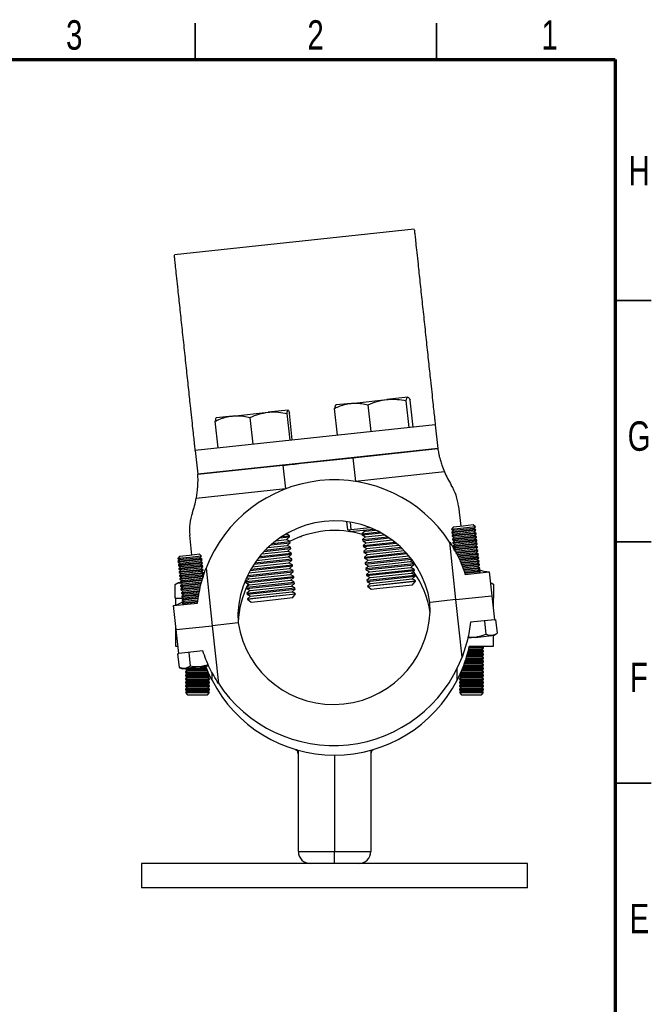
# Model space of a CAD drawing. Header units: millimetres. Extents: x 2 to 591, y 2 to 418.
# Tile 15 of 15: x 461 to 591, y 214 to 418. Entities that reach past the tile are written whole.
import ezdxf

# ---------------------------------------------------------------- set-up
doc = ezdxf.new("R2010")
doc.units = ezdxf.units.MM
doc.styles.add('SLDTEXTSTYLE0', font='TXT', dxfattribs={"width": 0.75})

msp = doc.modelspace()

# ---------------------------------------------------------------- linework, layer by layer
at = {"color": 7, "linetype": 'Continuous', "lineweight": 35}
for p, q in [((497, 410), (497, 417.5)), ((547, 410), (547, 417.5)), ((584, 360), (591.5, 360)), ((584, 310), (591.5, 310)), ((584, 260), (591.5, 260))]:
    msp.add_line(p, q, dxfattribs=at)
at = {"color": 7, "linetype": 'Continuous', "lineweight": 70}
for p, q in [((10, 410), (584, 410)), ((584, 410), (584, 10))]:
    msp.add_line(p, q, dxfattribs=at)
at = {"color": 7, "linetype": 'Continuous', "lineweight": 25}
for p, q in [((542.39, 374.78), (492.68, 369.46)), ((529.29, 338.71), (536.71, 339.51)), ((541.06, 339.97), (536.71, 339.51)), ((541.3, 333.71), (540.7, 339.26)), ((542.15, 333.8), (541.56, 339.35)), ((504.71, 336.08), (512.15, 336.87)), ((516.23, 337.31), (512.15, 336.87)), ((526.46, 332.12), (525.86, 337.67)), ((529.29, 338.71), (526.18, 338.38)), ((533.45, 332.87), (532.86, 338.42)), ((501.77, 329.48), (501.17, 335.02)), ((504.71, 336.08), (501.33, 335.72)), ((508.98, 330.25), (508.39, 335.8)), ((516.66, 331.07), (516.06, 336.62)), ((517.12, 331.12), (516.53, 336.67)), ((546.73, 334.29), (497.02, 328.97)), ((546.73, 334.29), (547.26, 329.32)), ((497.02, 328.97), (497.55, 324)), ((547.26, 329.32), (515.15, 325.88)), ((529.66, 327.44), (547.26, 329.32)), ((529.66, 327.44), (530.19, 322.53)), ((497.55, 324), (515.15, 325.88)), ((515.06, 325.87), (497.55, 324)), ((515.15, 325.88), (515.68, 320.97)), ((548.64, 324.51), (530.19, 322.53)), ((515.68, 320.97), (497.22, 319)), ((551.56, 317.36), (552.01, 313.23)), ((528.61, 312.49), (528.42, 314.2)), ((528.61, 312.49), (528.98, 312.53)), ((528.95, 312.53), (528.99, 312.13)), ((528.98, 312.53), (529.35, 312.57)), ((528.99, 312.13), (533.95, 312.66)), ((529.35, 312.57), (529.19, 314.08)), ((529.35, 312.57), (533.18, 312.98)), ((532.19, 312.22), (531.56, 311.67)), ((531.81, 312.43), (532.19, 312.22)), ((532.19, 312.22), (534.38, 312.46)), ((555.05, 313.12), (550.08, 312.58)), ((550.45, 313.06), (550.08, 312.6)), ((552.56, 312.87), (550.08, 312.6)), ((550.08, 312.6), (550.08, 312.58)), ((550.08, 312.58), (550.52, 312.34)), ((555.11, 312.54), (550.14, 312.01)), ((550.52, 312.34), (550.14, 312.01)), ((555.13, 312.4), (550.16, 311.87)), ((552.52, 313.28), (550.45, 313.06)), ((554.67, 312.78), (550.52, 312.34)), ((554.59, 313.5), (552.52, 313.28)), ((555.05, 313.14), (552.56, 312.87)), ((555.05, 313.14), (554.59, 313.5)), ((554.67, 312.78), (555.05, 313.12)), ((555.11, 312.54), (554.67, 312.78)), ((554.75, 312.07), (555.13, 312.4)), ((555.05, 313.12), (555.05, 313.14)), ((555.13, 312.4), (555.11, 312.54)), ((496.33, 307.26), (495.88, 311.4)), ((513.71, 310.24), (515.91, 310.48)), ((514.49, 310.81), (516.54, 311.03)), ((514.93, 311.11), (516.51, 311.28)), ((516.51, 311.28), (515.83, 311.66)), ((515.91, 310.48), (516.54, 311.03)), ((516.64, 310.07), (515.91, 310.48)), ((516.54, 311.03), (516.51, 311.28)), ((519.04, 311.06), (518.68, 311.02)), ((531.56, 311.67), (535.18, 312.06)), ((531.56, 311.67), (531.58, 311.43)), ((531.58, 311.43), (535.57, 311.85)), ((531.58, 311.43), (532.32, 311.02)), ((531.68, 310.47), (536.93, 311.03)), ((532.32, 311.02), (531.68, 310.47)), ((531.68, 310.47), (531.71, 310.22)), ((531.71, 310.22), (537.24, 310.81)), ((531.71, 310.22), (532.45, 309.82)), ((532.32, 311.02), (536.27, 311.44)), ((532.45, 309.82), (537.83, 310.39)), ((550.14, 312.01), (550.16, 311.87)), ((550.16, 311.87), (550.6, 311.62)), ((555.19, 311.82), (550.22, 311.29)), ((550.6, 311.62), (550.22, 311.29)), ((550.22, 311.29), (550.23, 311.15)), ((555.21, 311.68), (550.23, 311.15)), ((550.23, 311.15), (550.68, 310.9)), ((555.27, 311.1), (550.3, 310.57)), ((550.68, 310.9), (550.3, 310.57)), ((550.3, 310.57), (550.31, 310.43)), ((555.28, 310.96), (550.31, 310.43)), ((550.31, 310.43), (550.75, 310.19)), ((555.34, 310.39), (550.37, 309.85)), ((550.75, 310.19), (550.37, 309.85)), ((555.36, 310.24), (550.39, 309.71)), ((554.75, 312.07), (550.6, 311.62)), ((554.82, 311.35), (550.68, 310.9)), ((554.9, 310.63), (550.75, 310.19)), ((555.19, 311.82), (554.75, 312.07)), ((554.82, 311.35), (555.21, 311.68)), ((555.27, 311.1), (554.82, 311.35)), ((554.9, 310.63), (555.28, 310.96)), ((555.34, 310.39), (554.9, 310.63)), ((554.98, 309.91), (555.36, 310.24)), ((555.21, 311.68), (555.19, 311.82)), ((555.28, 310.96), (555.27, 311.1)), ((555.36, 310.24), (555.34, 310.39)), ((511.26, 308.03), (516.8, 308.62)), ((511.53, 308.31), (516.77, 308.87)), ((512.08, 308.85), (516.04, 309.28)), ((512.68, 309.4), (516.67, 309.83)), ((513.01, 309.69), (516.64, 310.07)), ((516.04, 309.28), (516.67, 309.83)), ((516.77, 308.87), (516.04, 309.28)), ((516.16, 308.07), (516.8, 308.62)), ((516.67, 309.83), (516.64, 310.07)), ((516.8, 308.62), (516.77, 308.87)), ((531.81, 309.27), (538.38, 309.97)), ((532.45, 309.82), (531.81, 309.27)), ((531.81, 309.27), (531.84, 309.02)), ((531.84, 309.02), (538.65, 309.75)), ((531.84, 309.02), (532.57, 308.61)), ((531.94, 308.06), (539.63, 308.88)), ((532.57, 308.61), (531.94, 308.06)), ((531.97, 307.81), (539.86, 308.66)), ((532.57, 308.61), (539.15, 309.32)), ((532.7, 307.41), (540.3, 308.22)), ((551.01, 298.03), (549.73, 309.97)), ((550.37, 309.85), (550.39, 309.71)), ((550.39, 309.71), (550.83, 309.47)), ((555.42, 309.67), (550.45, 309.14)), ((550.83, 309.47), (550.45, 309.14)), ((550.45, 309.14), (550.46, 308.99)), ((555.44, 309.53), (550.46, 308.99)), ((550.46, 308.99), (550.91, 308.75)), ((555.5, 308.95), (550.53, 308.42)), ((550.91, 308.75), (550.53, 308.42)), ((555.51, 308.81), (550.54, 308.28)), ((550.75, 308.16), (550.98, 308.03)), ((554.98, 309.91), (550.83, 309.47)), ((555.06, 309.19), (550.91, 308.75)), ((555.58, 308.23), (550.95, 307.74)), ((555.13, 308.48), (550.98, 308.03)), ((555.42, 309.67), (554.98, 309.91)), ((555.06, 309.19), (555.44, 309.53)), ((555.5, 308.95), (555.06, 309.19)), ((555.13, 308.48), (555.51, 308.81)), ((555.58, 308.23), (555.13, 308.48)), ((555.44, 309.53), (555.42, 309.67)), ((555.51, 308.81), (555.5, 308.95)), ((555.59, 308.09), (555.58, 308.23)), ((498.34, 307.04), (493.37, 306.51)), ((493.74, 306.98), (493.37, 306.53)), ((495.86, 306.79), (493.37, 306.53)), ((493.37, 306.53), (493.37, 306.51)), ((493.37, 306.51), (493.81, 306.26)), ((498.41, 306.46), (493.43, 305.93)), ((493.81, 306.26), (493.43, 305.93)), ((498.42, 306.32), (493.45, 305.79)), ((495.81, 307.2), (493.74, 306.98)), ((497.96, 306.71), (493.81, 306.26)), ((497.89, 307.43), (495.81, 307.2)), ((498.34, 307.06), (495.86, 306.79)), ((498.34, 307.06), (497.89, 307.43)), ((497.96, 306.71), (498.34, 307.04)), ((498.41, 306.46), (497.96, 306.71)), ((498.04, 305.99), (498.42, 306.32)), ((498.34, 307.04), (498.34, 307.06)), ((498.42, 306.32), (498.41, 306.46)), ((509.16, 305.37), (517.05, 306.22)), ((509.34, 305.64), (517.03, 306.46)), ((509.71, 306.16), (516.29, 306.87)), ((510.11, 306.69), (516.93, 307.42)), ((510.33, 306.96), (516.9, 307.67)), ((510.78, 307.49), (516.16, 308.07)), ((516.9, 307.67), (516.16, 308.07)), ((516.29, 306.87), (516.93, 307.42)), ((517.03, 306.46), (516.29, 306.87)), ((516.42, 305.66), (517.05, 306.22)), ((516.93, 307.42), (516.9, 307.67)), ((517.05, 306.22), (517.03, 306.46)), ((531.94, 308.06), (531.97, 307.81)), ((531.97, 307.81), (532.7, 307.41)), ((532.07, 306.86), (540.71, 307.78)), ((532.7, 307.41), (532.07, 306.86)), ((532.07, 306.86), (532.1, 306.61)), ((532.1, 306.61), (540.91, 307.56)), ((532.1, 306.61), (532.83, 306.21)), ((532.2, 305.65), (541.65, 306.67)), ((532.83, 306.21), (532.2, 305.65)), ((532.23, 305.41), (541.82, 306.44)), ((532.83, 306.21), (541.29, 307.11)), ((541.54, 305.92), (541.94, 306.28)), ((550.98, 308.03), (550.88, 307.94)), ((555.59, 308.09), (551.03, 307.6)), ((555.21, 307.76), (551.21, 307.33)), ((555.65, 307.51), (551.37, 307.06)), ((555.67, 307.37), (551.44, 306.92)), ((555.29, 307.04), (551.57, 306.64)), ((555.73, 306.8), (551.68, 306.36)), ((555.74, 306.65), (551.73, 306.22)), ((555.36, 306.32), (551.86, 305.95)), ((555.21, 307.76), (555.59, 308.09)), ((555.65, 307.51), (555.21, 307.76)), ((555.29, 307.04), (555.67, 307.37)), ((555.73, 306.8), (555.29, 307.04)), ((555.36, 306.32), (555.74, 306.65)), ((555.81, 306.08), (555.36, 306.32)), ((555.67, 307.37), (555.65, 307.51)), ((555.74, 306.65), (555.73, 306.8)), ((493.43, 305.93), (493.45, 305.79)), ((493.45, 305.79), (493.89, 305.55)), ((498.48, 305.75), (493.51, 305.21)), ((493.89, 305.55), (493.51, 305.21)), ((493.51, 305.21), (493.53, 305.07)), ((498.5, 305.6), (493.53, 305.07)), ((493.53, 305.07), (493.97, 304.83)), ((498.56, 305.03), (493.59, 304.5)), ((493.97, 304.83), (493.59, 304.5)), ((493.59, 304.5), (493.6, 304.35)), ((498.57, 304.89), (493.6, 304.35)), ((493.6, 304.35), (494.05, 304.11)), ((498.64, 304.31), (493.66, 303.78)), ((494.05, 304.11), (493.66, 303.78)), ((498.65, 304.17), (493.68, 303.64)), ((498.04, 305.99), (493.89, 305.55)), ((498.12, 305.27), (493.97, 304.83)), ((498.19, 304.55), (494.05, 304.11)), ((498.48, 305.75), (498.04, 305.99)), ((498.12, 305.27), (498.5, 305.6)), ((498.56, 305.03), (498.12, 305.27)), ((498.19, 304.55), (498.57, 304.89)), ((498.64, 304.31), (498.19, 304.55)), ((498.27, 303.84), (498.65, 304.17)), ((498.5, 305.6), (498.48, 305.75)), ((498.57, 304.89), (498.56, 305.03)), ((498.65, 304.17), (498.64, 304.31)), ((499.24, 304.56), (500.52, 292.62)), ((507.84, 303.04), (517.29, 304.06)), ((508.1, 303.56), (516.55, 304.46)), ((508.37, 304.07), (517.18, 305.01)), ((508.52, 304.33), (517.16, 305.26)), ((508.83, 304.85), (516.42, 305.66)), ((517.16, 305.26), (516.42, 305.66)), ((516.55, 304.46), (517.18, 305.01)), ((517.29, 304.06), (516.55, 304.46)), ((517.18, 305.01), (517.16, 305.26)), ((517.31, 303.81), (517.29, 304.06)), ((532.2, 305.65), (532.23, 305.41)), ((532.23, 305.41), (532.96, 305)), ((532.33, 304.45), (542.27, 305.52)), ((532.96, 305), (532.33, 304.45)), ((532.33, 304.45), (532.36, 304.2)), ((532.36, 304.2), (542.3, 305.27)), ((532.36, 304.2), (533.09, 303.8)), ((532.46, 303.25), (542.4, 304.31)), ((532.48, 303), (542.43, 304.07)), ((532.96, 305), (541.54, 305.92)), ((533.09, 303.8), (541.67, 304.72)), ((542.27, 305.52), (541.54, 305.92)), ((541.67, 304.72), (542.3, 305.27)), ((542.4, 304.31), (541.67, 304.72)), ((541.8, 303.51), (542.43, 304.07)), ((542.3, 305.27), (542.27, 305.52)), ((542.43, 304.07), (542.4, 304.31)), ((555.81, 306.08), (551.96, 305.67)), ((555.82, 305.94), (552.02, 305.53)), ((555.44, 305.6), (552.13, 305.25)), ((555.88, 305.36), (552.26, 304.97)), ((555.9, 305.22), (552.32, 304.83)), ((555.52, 304.89), (552.42, 304.55)), ((555.96, 304.64), (552.55, 304.28)), ((555.98, 304.5), (552.6, 304.14)), ((555.59, 304.17), (552.72, 303.86)), ((555.44, 305.6), (555.82, 305.94)), ((555.88, 305.36), (555.44, 305.6)), ((555.52, 304.89), (555.9, 305.22)), ((555.96, 304.64), (555.52, 304.89)), ((555.59, 304.17), (555.98, 304.5)), ((556.04, 303.92), (555.59, 304.17)), ((555.82, 305.94), (555.81, 306.08)), ((555.9, 305.22), (555.88, 305.36)), ((555.98, 304.5), (555.96, 304.64)), ((493.66, 303.78), (493.68, 303.64)), ((493.68, 303.64), (494.12, 303.39)), ((498.71, 303.59), (493.74, 303.06)), ((494.12, 303.39), (493.74, 303.06)), ((493.74, 303.06), (493.76, 302.92)), ((498.73, 303.45), (493.76, 302.92)), ((493.76, 302.92), (494.2, 302.67)), ((498.79, 302.87), (493.82, 302.34)), ((494.2, 302.67), (493.82, 302.34)), ((493.82, 302.34), (493.83, 302.2)), ((498.81, 302.73), (493.83, 302.2)), ((493.83, 302.2), (494.28, 301.96)), ((498.52, 302.12), (493.9, 301.62)), ((498.27, 303.84), (494.12, 303.39)), ((498.35, 303.12), (494.2, 302.67)), ((498.42, 302.4), (494.28, 301.96)), ((498.71, 303.59), (498.27, 303.84)), ((498.35, 303.12), (498.73, 303.45)), ((498.79, 302.87), (498.35, 303.12)), ((498.42, 302.4), (498.63, 302.58)), ((498.55, 302.33), (498.42, 302.4)), ((498.73, 303.45), (498.71, 303.59)), ((507.47, 301.79), (517.41, 302.85)), ((508.1, 302.34), (507.47, 301.79)), ((507.5, 301.54), (517.44, 302.61)), ((507.63, 302.6), (508.1, 302.34)), ((507.71, 302.78), (517.31, 303.81)), ((508.1, 302.34), (516.68, 303.26)), ((508.23, 301.13), (516.81, 302.05)), ((516.68, 303.26), (517.31, 303.81)), ((517.41, 302.85), (516.68, 303.26)), ((516.81, 302.05), (517.44, 302.61)), ((517.54, 301.65), (516.81, 302.05)), ((517.44, 302.61), (517.41, 302.85)), ((533.09, 303.8), (532.46, 303.25)), ((532.46, 303.25), (532.48, 303)), ((532.48, 303), (533.22, 302.59)), ((532.59, 302.04), (542.53, 303.11)), ((533.22, 302.59), (532.59, 302.04)), ((532.59, 302.04), (532.61, 301.8)), ((532.61, 301.8), (542.56, 302.86)), ((533.22, 302.59), (541.8, 303.51)), ((533.35, 301.39), (541.93, 302.31)), ((542.53, 303.11), (541.8, 303.51)), ((541.93, 302.31), (542.56, 302.86)), ((542.66, 301.91), (541.93, 302.31)), ((542.56, 302.86), (542.53, 303.11)), ((556.04, 303.92), (552.82, 303.58)), ((556.05, 303.78), (552.88, 303.44)), ((552.96, 303.27), (557.93, 303.8)), ((555.82, 303.58), (556.05, 303.78)), ((556.05, 303.78), (556.04, 303.92)), ((557.93, 303.8), (558.46, 298.83)), ((493.48, 301.53), (492.86, 301.18)), ((492.86, 298.33), (492.86, 301.18)), ((493.91, 301.53), (493.48, 301.53)), ((494.28, 301.96), (493.9, 301.62)), ((493.9, 301.62), (493.91, 301.48)), ((498.48, 301.97), (493.91, 301.48)), ((493.91, 301.48), (494.35, 301.24)), ((498.27, 301.36), (493.97, 300.9)), ((494.35, 301.24), (493.97, 300.9)), ((493.97, 300.9), (493.99, 300.76)), ((498.2, 301.22), (493.99, 300.76)), ((493.99, 300.76), (494.43, 300.52)), ((498.09, 300.62), (494.05, 300.19)), ((494.43, 300.52), (494.05, 300.19)), ((494.05, 300.19), (494.06, 300.05)), ((498.07, 300.47), (494.06, 300.05)), ((494.06, 300.05), (494.51, 299.8)), ((498.35, 301.67), (494.35, 301.24)), ((498.15, 300.92), (494.43, 300.52)), ((498, 300.17), (494.51, 299.8)), ((507.47, 301.79), (507.5, 301.54)), ((507.5, 301.54), (508.23, 301.13)), ((507.6, 300.58), (517.54, 301.65)), ((508.23, 301.13), (507.6, 300.58)), ((507.6, 300.58), (507.63, 300.34)), ((507.63, 300.34), (517.57, 301.4)), ((507.63, 300.34), (508.36, 299.93)), ((507.73, 299.38), (517.67, 300.45)), ((507.76, 299.13), (517.7, 300.2)), ((508.36, 299.93), (516.94, 300.85)), ((516.94, 300.85), (517.57, 301.4)), ((517.67, 300.45), (516.94, 300.85)), ((517.07, 299.65), (517.7, 300.2)), ((517.57, 301.4), (517.54, 301.65)), ((517.7, 300.2), (517.67, 300.45)), ((532.61, 301.8), (533.35, 301.39)), ((532.72, 300.84), (542.66, 301.91)), ((533.35, 301.39), (532.72, 300.84)), ((532.72, 300.8), (534.79, 301.02)), ((532.72, 300.84), (532.72, 300.8)), ((532.72, 300.8), (533.48, 300.19)), ((533.48, 300.19), (535.26, 300.38)), ((534.79, 301.02), (542.66, 301.86)), ((535.26, 300.38), (542.05, 301.11)), ((542.05, 301.11), (542.66, 301.86)), ((542.66, 301.86), (542.66, 301.91)), ((558.26, 301.53), (558.17, 301.53)), ((558.88, 301.18), (558.26, 301.53)), ((558.88, 298.33), (558.88, 301.18)), ((492.98, 298.33), (492.86, 298.33)), ((492.98, 296.94), (492.98, 298.33)), ((492.98, 298.33), (494.63, 298.33)), ((497.97, 299.88), (494.13, 299.47)), ((494.51, 299.8), (494.13, 299.47)), ((494.13, 299.47), (494.14, 299.33)), ((497.94, 299.73), (494.14, 299.33)), ((494.14, 299.33), (494.58, 299.08)), ((497.83, 299.14), (494.2, 298.75)), ((494.58, 299.08), (494.2, 298.75)), ((494.2, 298.75), (494.22, 298.61)), ((497.81, 298.99), (494.22, 298.61)), ((494.22, 298.61), (494.66, 298.36)), ((497.69, 298.4), (494.28, 298.03)), ((494.66, 298.36), (494.28, 298.03)), ((494.28, 298.03), (494.3, 297.89)), ((497.66, 298.25), (494.3, 297.89)), ((497.89, 299.44), (494.58, 299.08)), ((497.76, 298.7), (494.66, 298.36)), ((497.62, 297.95), (494.74, 297.65)), ((508.36, 299.93), (507.73, 299.38)), ((507.73, 299.38), (507.76, 299.13)), ((507.76, 299.13), (508.49, 298.73)), ((507.86, 298.18), (517.8, 299.24)), ((508.49, 298.73), (507.86, 298.18)), ((507.86, 298.13), (510.12, 298.38)), ((507.86, 298.18), (507.86, 298.13)), ((507.86, 298.13), (508.62, 297.52)), ((508.49, 298.73), (517.07, 299.65)), ((510.12, 298.38), (517.81, 299.2)), ((510.57, 297.73), (517.2, 298.44)), ((517.8, 299.24), (517.07, 299.65)), ((517.2, 298.44), (517.81, 299.2)), ((517.81, 299.2), (517.8, 299.24)), ((551.01, 298.03), (545.65, 297.46)), ((551.01, 298.03), (558.46, 298.83)), ((552.29, 286.09), (551.01, 298.03)), ((558.46, 298.83), (559, 293.86)), ((558.52, 298.33), (558.76, 298.33)), ((558.88, 298.33), (558.76, 298.33)), ((558.76, 298.33), (558.76, 296.09)), ((492.53, 296.8), (497.5, 297.33)), ((493.06, 291.82), (492.53, 296.8)), ((494.3, 297.89), (494.74, 297.65)), ((497.57, 297.66), (494.36, 297.31)), ((494.74, 297.65), (494.36, 297.31)), ((494.36, 297.31), (494.37, 297.17)), ((497.54, 297.51), (494.37, 297.17)), ((494.37, 297.17), (494.65, 297.02)), ((508.62, 297.52), (510.57, 297.73)), ((559, 293.86), (554.02, 293.33)), ((559, 293.86), (559.24, 293.89)), ((559.24, 293.89), (559.55, 291.06)), ((492.98, 288.33), (492.98, 292.58)), ((493.06, 291.82), (500.52, 292.62)), ((493.6, 286.85), (493.06, 291.82)), ((505.88, 293.2), (500.52, 292.62)), ((500.52, 292.62), (501.8, 280.68)), ((556.95, 293.64), (557.25, 290.81)), ((554.99, 290.21), (553.48, 290.05)), ((554.99, 290.21), (558.44, 290.58)), ((558.44, 290.58), (558.97, 290.64)), ((558.76, 290.62), (558.76, 288.33)), ((558.97, 290.64), (559.55, 291.06)), ((493.44, 288.33), (492.98, 288.33)), ((553.66, 288.01), (556.76, 288.01)), ((553.7, 288.15), (556.76, 288.15)), ((558.76, 288.33), (553.76, 288.33)), ((556.34, 287.72), (556.76, 288.01)), ((556.76, 288.15), (556.5, 288.33)), ((556.76, 288.01), (556.76, 288.15)), ((493.35, 286.83), (493.6, 286.85)), ((493.35, 286.83), (493.65, 284)), ((498.57, 287.39), (493.6, 286.85)), ((495.65, 287.07), (495.95, 284.25)), ((553.03, 285.85), (556.76, 285.85)), ((553.07, 285.99), (556.76, 285.99)), ((553.15, 286.28), (556.34, 286.28)), ((553.25, 286.57), (556.76, 286.57)), ((553.29, 286.71), (556.76, 286.71)), ((553.37, 287), (556.34, 287)), ((553.46, 287.29), (556.76, 287.29)), ((553.5, 287.43), (556.76, 287.43)), ((553.58, 287.72), (556.34, 287.72)), ((556.76, 287.43), (556.34, 287.72)), ((556.34, 287), (556.76, 287.29)), ((556.76, 286.71), (556.34, 287)), ((556.34, 286.28), (556.76, 286.57)), ((556.76, 285.99), (556.34, 286.28)), ((556.34, 285.56), (556.76, 285.85)), ((556.76, 287.29), (556.76, 287.43)), ((556.76, 286.57), (556.76, 286.71)), ((556.76, 285.85), (556.76, 285.99)), ((493.65, 284), (494.31, 283.71)), ((494.31, 283.71), (494.84, 283.77)), ((498.28, 284.14), (494.84, 283.77)), ((494.98, 283.78), (494.98, 283.68)), ((494.98, 283.68), (495.4, 283.39)), ((494.98, 283.68), (499.45, 283.68)), ((495.35, 283.82), (499.37, 283.82)), ((498.05, 284.11), (499.28, 284.11)), ((499.74, 284.49), (498.28, 284.14)), ((498.28, 284.14), (499.79, 284.3)), ((551.26, 281.33), (551.26, 283.74)), ((552.23, 283.68), (556.76, 283.68)), ((552.3, 283.82), (556.76, 283.82)), ((552.43, 284.11), (556.34, 284.11)), ((552.58, 284.4), (556.76, 284.4)), ((552.63, 284.54), (556.76, 284.54)), ((552.75, 284.83), (556.34, 284.83)), ((552.82, 285.12), (556.76, 285.12)), ((552.86, 285.27), (556.76, 285.27)), ((552.95, 285.56), (556.34, 285.56)), ((556.76, 285.27), (556.34, 285.56)), ((556.34, 284.83), (556.76, 285.12)), ((556.76, 284.54), (556.34, 284.83)), ((556.34, 284.11), (556.76, 284.4)), ((556.76, 283.82), (556.34, 284.11)), ((556.34, 283.39), (556.76, 283.68)), ((556.76, 285.12), (556.76, 285.27)), ((556.76, 284.4), (556.76, 284.54)), ((556.76, 283.68), (556.76, 283.82)), ((495.4, 283.39), (494.98, 283.1)), ((494.98, 283.1), (494.98, 282.96)), ((494.98, 283.1), (499.73, 283.1)), ((494.98, 282.96), (495.4, 282.67)), ((494.98, 282.96), (499.78, 282.96)), ((495.4, 282.67), (494.98, 282.38)), ((494.98, 282.38), (494.98, 282.23)), ((494.98, 282.38), (499.98, 282.38)), ((494.98, 282.23), (495.4, 281.94)), ((494.98, 282.23), (499.98, 282.23)), ((495.4, 281.94), (494.98, 281.65)), ((494.98, 281.65), (494.98, 281.51)), ((494.98, 281.65), (499.98, 281.65)), ((495.4, 283.39), (499.57, 283.39)), ((495.4, 282.67), (499.57, 282.67)), ((495.4, 281.94), (499.57, 281.94)), ((499.57, 282.67), (499.81, 282.83)), ((499.98, 282.38), (499.57, 282.67)), ((499.57, 281.94), (499.98, 282.23)), ((499.98, 281.65), (499.57, 281.94)), ((499.98, 282.23), (499.98, 282.38)), ((499.98, 281.51), (499.98, 281.65)), ((500.48, 282.91), (500.48, 281.33)), ((552.17, 282.67), (551.76, 282.38)), ((551.76, 282.38), (551.76, 282.23)), ((551.76, 282.38), (556.76, 282.38)), ((551.76, 282.23), (552.17, 281.94)), ((551.76, 282.23), (556.76, 282.23)), ((552.17, 281.94), (551.76, 281.65)), ((551.76, 281.65), (551.76, 281.51)), ((551.76, 281.65), (556.76, 281.65)), ((551.91, 282.85), (552.17, 282.67)), ((551.96, 282.96), (556.76, 282.96)), ((552, 283.1), (556.76, 283.1)), ((552.17, 283.39), (556.34, 283.39)), ((552.17, 282.67), (556.34, 282.67)), ((552.17, 281.94), (556.34, 281.94)), ((556.76, 283.1), (556.34, 283.39)), ((556.34, 282.67), (556.76, 282.96)), ((556.76, 282.38), (556.34, 282.67)), ((556.34, 281.94), (556.76, 282.23)), ((556.76, 281.65), (556.34, 281.94)), ((556.76, 282.96), (556.76, 283.1)), ((556.76, 282.23), (556.76, 282.38)), ((556.76, 281.51), (556.76, 281.65)), ((494.98, 281.51), (495.4, 281.22)), ((494.98, 281.51), (499.98, 281.51)), ((495.4, 281.22), (494.98, 280.93)), ((494.98, 280.93), (494.98, 280.79)), ((494.98, 280.93), (499.98, 280.93)), ((494.98, 280.79), (495.4, 280.5)), ((494.98, 280.79), (499.98, 280.79)), ((495.4, 280.5), (494.98, 280.21)), ((494.98, 280.21), (494.98, 280.07)), ((494.98, 280.21), (499.98, 280.21)), ((494.98, 280.07), (495.4, 279.78)), ((494.98, 280.07), (499.98, 280.07)), ((495.4, 279.78), (494.98, 279.49)), ((495.4, 281.22), (499.57, 281.22)), ((495.4, 280.5), (499.57, 280.5)), ((495.4, 279.78), (499.57, 279.78)), ((499.57, 281.22), (499.98, 281.51)), ((499.98, 280.93), (499.57, 281.22)), ((499.57, 280.5), (499.98, 280.79)), ((499.98, 280.21), (499.57, 280.5)), ((499.57, 279.78), (499.98, 280.07)), ((499.98, 279.49), (499.57, 279.78)), ((499.98, 280.79), (499.98, 280.93)), ((499.98, 280.07), (499.98, 280.21)), ((551.76, 281.51), (552.17, 281.22)), ((551.76, 281.51), (556.76, 281.51)), ((552.17, 281.22), (551.76, 280.93)), ((551.76, 280.93), (551.76, 280.79)), ((551.76, 280.93), (556.76, 280.93)), ((551.76, 280.79), (552.17, 280.5)), ((551.76, 280.79), (556.76, 280.79)), ((552.17, 280.5), (551.76, 280.21)), ((551.76, 280.21), (551.76, 280.07)), ((551.76, 280.21), (556.76, 280.21)), ((551.76, 280.07), (552.17, 279.78)), ((551.76, 280.07), (556.76, 280.07)), ((552.17, 279.78), (551.76, 279.49)), ((552.17, 281.22), (556.34, 281.22)), ((552.17, 280.5), (556.34, 280.5)), ((552.17, 279.78), (556.34, 279.78)), ((556.34, 281.22), (556.76, 281.51)), ((556.76, 280.93), (556.34, 281.22)), ((556.34, 280.5), (556.76, 280.79)), ((556.76, 280.21), (556.34, 280.5)), ((556.34, 279.78), (556.76, 280.07)), ((556.76, 279.49), (556.34, 279.78)), ((556.76, 280.79), (556.76, 280.93)), ((556.76, 280.07), (556.76, 280.21)), ((494.98, 279.49), (494.98, 279.35)), ((494.98, 279.49), (499.98, 279.49)), ((494.98, 279.35), (495.4, 279.06)), ((494.98, 279.35), (499.98, 279.35)), ((495.4, 279.06), (494.98, 278.77)), ((494.98, 278.77), (494.98, 278.75)), ((494.98, 278.77), (499.98, 278.77)), ((494.98, 278.75), (495.4, 278.33)), ((494.98, 278.75), (497.48, 278.75)), ((495.4, 279.06), (499.57, 279.06)), ((495.4, 278.33), (497.48, 278.33)), ((497.48, 278.75), (499.98, 278.75)), ((497.48, 278.33), (499.57, 278.33)), ((499.57, 279.06), (499.98, 279.35)), ((499.98, 278.77), (499.57, 279.06)), ((499.57, 278.33), (499.98, 278.75)), ((499.98, 279.35), (499.98, 279.49)), ((499.98, 278.75), (499.98, 278.77)), ((551.76, 279.49), (551.76, 279.35)), ((551.76, 279.49), (556.76, 279.49)), ((551.76, 279.35), (552.17, 279.06)), ((551.76, 279.35), (556.76, 279.35)), ((552.17, 279.06), (551.76, 278.77)), ((551.76, 278.77), (551.76, 278.75)), ((551.76, 278.77), (556.76, 278.77)), ((551.76, 278.75), (552.17, 278.33)), ((551.76, 278.75), (554.26, 278.75)), ((552.17, 279.06), (556.34, 279.06)), ((552.17, 278.33), (554.26, 278.33)), ((554.26, 278.75), (556.76, 278.75)), ((554.26, 278.33), (556.34, 278.33)), ((556.34, 279.06), (556.76, 279.35)), ((556.76, 278.77), (556.34, 279.06)), ((556.34, 278.33), (556.76, 278.75)), ((556.76, 279.35), (556.76, 279.49)), ((556.76, 278.75), (556.76, 278.77)), ((518.37, 245.83), (518.37, 266.81)), ((525.87, 265.81), (525.87, 245.83)), ((533.37, 266.81), (533.37, 245.83)), ((518.37, 245.83), (525.87, 245.83)), ((525.87, 243.33), (525.87, 245.83)), ((525.87, 245.83), (533.37, 245.83)), ((485.87, 243.33), (485.87, 238.33)), ((565.87, 243.33), (485.87, 243.33)), ((565.87, 238.33), (565.87, 243.33)), ((565.87, 238.33), (485.87, 238.33))]:
    msp.add_line(p, q, dxfattribs=at)
at = {"color": 7, "linetype": 'Continuous', "lineweight": 25, "flags": 128}
for points in [[(518.27, 266.35), (518.27, 266.37), (518.23, 266.44)], [(533.51, 266.44), (533.48, 266.37), (533.47, 266.35)]]:
    msp.add_lwpolyline(points, dxfattribs=at)
at = {"color": 7, "linetype": 'Continuous', "lineweight": 25}
for centre, radius, start, end in [((567.52, 332.51), 20.5, 202.9669, 211.6372), ((525.87, 294.33), 28.52, 33.2447, 158.9875), ((541.12, 316.25), 10.5, 6.1161, 31.6372), ((477.08, 322.82), 20.5, 340.5949, 349.2653), ((506.32, 312.52), 10.5, 160.5949, 186.1161), ((525.87, 294.33), 20.02, 8.9785, 183.2537), ((525.87, 292.33), 20.02, 73.4616, 117.6827), ((525.87, 292.33), 20.02, 8.7818, 35.2419), ((525.87, 292.33), 20.02, 153.444, 177.1376), ((525.66, 296.32), 20.02, 188.9785, 3.2537), ((525.66, 296.32), 28.52, 213.2447, 338.9875), ((525.87, 294.33), 28.52, 207.1286, 332.8714), ((519.19, 266.73), 0.99, 172.4569, 202.0779), ((517.12, 265.87), 1.25, 0, 22.6199), ((534.62, 265.87), 1.25, 157.3801, 180), ((532.55, 266.73), 0.99, 337.9221, 7.5431), ((520.87, 245.83), 2.5, 180, 270), ((530.87, 245.83), 2.5, 270, 0)]:
    msp.add_arc(centre, radius, start, end, dxfattribs=at)
for centre, start_param, end_param in [((517.12, 265.87), 4.712389, 5.010312), ((534.62, 265.87), 1.272874, 1.570796)]:
    msp.add_ellipse(centre, major_axis=(0, 3.25), ratio=0.384615, start_param=start_param, end_param=end_param, dxfattribs=at)
for points, knots in [([(542.4, 374.76), (542.4, 374.76), (542.39, 374.78), (542.44, 374.34), (542.54, 373.45), (542.69, 372.03), (542.9, 370.04), (543.19, 367.31), (543.56, 363.86), (544, 359.8), (544.45, 355.58), (544.9, 351.36), (545.34, 347.3), (545.71, 343.84), (546.01, 341.04), (546.24, 338.84), (546.44, 337.01), (546.58, 335.72), (546.67, 334.89), (546.72, 334.41), (546.73, 334.28), (546.73, 334.29), (546.73, 334.29)], [0, 0, 0, 0, 0.038287, 0.086588, 0.135695, 0.185703, 0.236495, 0.286665, 0.353101, 0.419979, 0.487213, 0.554251, 0.620383, 0.684955, 0.73214, 0.778311, 0.823817, 0.869365, 0.904056, 0.939969, 0.977773, 1, 1, 1, 1]), ([(497.02, 328.97), (497.02, 328.97), (497.02, 328.96), (497, 329.13), (496.95, 329.6), (496.86, 330.41), (496.72, 331.69), (496.53, 333.52), (496.29, 335.71), (495.99, 338.52), (495.62, 341.97), (495.19, 346.03), (494.74, 350.25), (494.28, 354.47), (493.85, 358.54), (493.48, 361.98), (493.19, 364.72), (492.97, 366.7), (492.82, 368.12), (492.73, 369.01), (492.68, 369.45), (492.68, 369.43), (492.68, 369.43)], [0, 0, 0, 0, 0.020617, 0.056264, 0.090288, 0.123249, 0.169184, 0.215076, 0.261639, 0.309226, 0.374346, 0.441039, 0.508647, 0.576452, 0.643899, 0.7109, 0.761496, 0.812719, 0.863152, 0.912676, 0.961388, 1, 1, 1, 1]), ([(529.29, 338.71), (529.57, 338.73), (530.3, 338.79), (531.5, 338.7), (532.4, 338.51), (532.86, 338.42)], [0, 0, 0, 0, 0.239357, 0.617579, 1, 1, 1, 1]), ([(532.86, 338.42), (533.47, 338.67), (534.72, 339.19), (536.04, 339.4), (536.71, 339.51)], [0, 0, 0, 0, 0.495458, 1, 1, 1, 1]), ([(536.71, 339.51), (536.8, 339.51), (537.51, 339.58), (538.85, 339.58), (540.08, 339.37), (540.7, 339.26)], [0, 0, 0, 0, 0.070104, 0.530791, 1, 1, 1, 1]), ([(540.7, 339.26), (540.75, 339.45), (540.85, 339.84), (540.99, 339.93), (541.06, 339.97)], [0, 0, 0, 0, 0.495458, 1, 1, 1, 1]), ([(541.06, 339.97), (541.07, 339.97), (541.15, 339.97), (541.3, 339.84), (541.47, 339.52), (541.56, 339.35)], [0, 0, 0, 0, 0.070104, 0.530791, 1, 1, 1, 1]), ([(508.39, 335.8), (508.99, 336.05), (510.21, 336.56), (511.5, 336.77), (512.15, 336.87)], [0, 0, 0, 0, 0.495458, 1, 1, 1, 1]), ([(512.15, 336.87), (512.24, 336.88), (512.93, 336.95), (514.25, 336.95), (515.46, 336.73), (516.06, 336.62)], [0, 0, 0, 0, 0.070104, 0.530791, 1, 1, 1, 1]), ([(516.06, 336.62), (516.08, 336.81), (516.12, 337.19), (516.19, 337.27), (516.23, 337.31)], [0, 0, 0, 0, 0.495458, 1, 1, 1, 1]), ([(516.23, 337.31), (516.23, 337.31), (516.27, 337.31), (516.37, 337.17), (516.48, 336.84), (516.53, 336.67)], [0, 0, 0, 0, 0.0701037, 0.5307915, 1, 1, 1, 1]), ([(525.86, 337.67), (526.1, 337.78), (526.77, 338.09), (527.91, 338.49), (528.83, 338.64), (529.29, 338.71)], [0, 0, 0, 0, 0.220542, 0.607743, 1, 1, 1, 1]), ([(526.22, 338.38), (526.21, 338.38), (526.13, 338.37), (526, 338.2), (525.91, 337.85), (525.86, 337.67)], [0, 0, 0, 0, 0.070104, 0.530791, 1, 1, 1, 1]), ([(501.17, 335.02), (501.42, 335.14), (502.11, 335.45), (503.28, 335.86), (504.23, 336), (504.71, 336.08)], [0, 0, 0, 0, 0.220542, 0.607743, 1, 1, 1, 1]), ([(501.33, 335.72), (501.33, 335.71), (501.29, 335.7), (501.22, 335.55), (501.19, 335.2), (501.17, 335.02)], [0, 0, 0, 0, 0.070104, 0.530791, 1, 1, 1, 1]), ([(504.71, 336.08), (505, 336.1), (505.76, 336.16), (506.99, 336.08), (507.92, 335.89), (508.39, 335.8)], [0, 0, 0, 0, 0.239357, 0.617579, 1, 1, 1, 1]), ([(547.26, 329.32), (547.27, 329.3), (547.27, 329.26), (547.33, 328.94), (547.42, 328.43), (547.57, 327.75), (547.79, 326.9), (548.11, 325.83), (548.45, 324.99), (548.64, 324.51)], [0, 0, 0, 0, 0.1364958, 0.2729894, 0.4095299, 0.5460588, 0.6815564, 0.817044, 1, 1, 1, 1]), ([(515.15, 325.88), (516.43, 326.02), (519.48, 326.35), (524.32, 326.86), (527.88, 327.25), (529.66, 327.44)], [0, 0, 0, 0, 0.263973, 0.631928, 1, 1, 1, 1]), ([(497.22, 319), (497.29, 319.37), (497.42, 320.12), (497.52, 321.15), (497.57, 322.05), (497.59, 322.81), (497.58, 323.39), (497.56, 323.88), (497.55, 323.95), (497.55, 324)], [0, 0, 0, 0, 0.133035, 0.266058, 0.399083, 0.532121, 0.665502, 0.79889, 1, 1, 1, 1]), ([(549.73, 309.97), (550.37, 308.92), (551.67, 306.79), (552.53, 304.45), (552.96, 303.27)], [0, 0, 0, 0, 0.495195, 1, 1, 1, 1]), ([(497.5, 297.33), (497.67, 298.55), (498.01, 301.01), (498.83, 303.37), (499.24, 304.56)], [0, 0, 0, 0, 0.495578, 1, 1, 1, 1]), ([(555.75, 304.31), (556, 304.19), (556.61, 303.91), (557.31, 303.83), (557.75, 303.81), (557.87, 303.8), (557.92, 303.8), (557.93, 303.8), (557.93, 303.8)], [0, 0, 0, 0, 0.323946, 0.800717, 0.875056, 0.949802, 0.978016, 1, 1, 1, 1]), ([(492.86, 301.18), (493.05, 301.28), (493.39, 301.46), (493.75, 301.5), (493.91, 301.51)], [0, 0, 0, 0, 0.548308, 1, 1, 1, 1]), ([(558.18, 301.46), (558.24, 301.45), (558.47, 301.41), (558.7, 301.28), (558.88, 301.18)], [0, 0, 0, 0, 0.224482, 1, 1, 1, 1]), ([(492.53, 296.8), (492.53, 296.8), (492.54, 296.8), (492.64, 296.82), (493.14, 296.95), (493.85, 297.2), (494.39, 297.62), (494.56, 297.74)], [0, 0, 0, 0, 0.027214, 0.064633, 0.182678, 0.750819, 1, 1, 1, 1]), ([(554.02, 293.33), (553.86, 292.11), (553.51, 289.64), (552.7, 287.28), (552.29, 286.09)], [0, 0, 0, 0, 0.495578, 1, 1, 1, 1]), ([(554.99, 290.21), (554.82, 290.2), (554.33, 290.15), (553.83, 290.21), (553.5, 290.26)], [0, 0, 0, 0, 0.334986, 1, 1, 1, 1]), ([(557.25, 290.81), (557.11, 290.76), (556.39, 290.47), (555.62, 290.33), (554.99, 290.21)], [0, 0, 0, 0, 0.188696, 1, 1, 1, 1]), ([(558.44, 290.58), (558.41, 290.58), (558.2, 290.56), (557.81, 290.6), (557.44, 290.74), (557.25, 290.81)], [0, 0, 0, 0, 0.0700858, 0.5307822, 1, 1, 1, 1]), ([(559.55, 291.06), (559.37, 290.94), (559.02, 290.7), (558.63, 290.62), (558.44, 290.58)], [0, 0, 0, 0, 0.495458, 1, 1, 1, 1]), ([(553.76, 288.33), (553.46, 287.14), (552.86, 284.72), (551.79, 282.47), (551.26, 281.33)], [0, 0, 0, 0, 0.495578, 1, 1, 1, 1]), ([(501.8, 280.68), (501.16, 281.74), (499.86, 283.87), (499, 286.21), (498.57, 287.39)], [0, 0, 0, 0, 0.4951952, 1, 1, 1, 1]), ([(494.84, 283.77), (494.81, 283.76), (494.61, 283.75), (494.21, 283.78), (493.84, 283.93), (493.65, 284)], [0, 0, 0, 0, 0.070086, 0.530782, 1, 1, 1, 1]), ([(495.95, 284.25), (495.77, 284.13), (495.42, 283.89), (495.03, 283.81), (494.84, 283.77)], [0, 0, 0, 0, 0.495458, 1, 1, 1, 1]), ([(498.28, 284.14), (498.12, 284.12), (497.34, 284.05), (496.56, 284.16), (495.95, 284.25)], [0, 0, 0, 0, 0.2143775, 1, 1, 1, 1]), ([(500.48, 281.33), (500.04, 282.21), (499.55, 283.16), (499.23, 284.16), (499.2, 284.24)], [0, 0, 0, 0, 0.929071, 1, 1, 1, 1]), ([(517.71, 267), (517.74, 266.99), (517.84, 266.96), (517.95, 266.9), (518.1, 266.77), (518.17, 266.6), (518.21, 266.49), (518.23, 266.44)], [0, 0, 0, 0, 0.060632, 0.206941, 0.307841, 0.644779, 1, 1, 1, 1]), ([(517.89, 266.95), (517.91, 266.94), (517.97, 266.92), (518, 266.9), (518.01, 266.89), (518.02, 266.88), (518.09, 266.77), (518.17, 266.6), (518.23, 266.45), (518.27, 266.36), (518.28, 266.34)], [0, 0, 0, 0, 0.066852, 0.201019, 0.411127, 0.513205, 0.625594, 0.818585, 0.960717, 1, 1, 1, 1]), ([(518.24, 266.73), (518.22, 266.75), (518.18, 266.81), (518.05, 266.89), (517.94, 266.93), (517.89, 266.95)], [0, 0, 0, 0, 0.353558, 0.682871, 1, 1, 1, 1]), ([(533.47, 266.36), (533.49, 266.4), (533.53, 266.5), (533.6, 266.67), (533.68, 266.82), (533.72, 266.89), (533.72, 266.89), (533.72, 266.89)], [0, 0, 0, 0, 0.187738, 0.41017, 0.744995, 0.944714, 1, 1, 1, 1]), ([(533.59, 266.64), (533.62, 266.7), (533.66, 266.79), (533.81, 266.91), (533.93, 266.97), (534, 266.99), (534.03, 267)], [0, 0, 0, 0, 0.487036, 0.73565, 0.89901, 1, 1, 1, 1]), ([(533.72, 266.89), (533.72, 266.88), (533.72, 266.88), (533.75, 266.91), (533.78, 266.93), (533.85, 266.95), (533.86, 266.95)], [0, 0, 0, 0, 0.093558, 0.577921, 0.950399, 1, 1, 1, 1])]:
    msp.add_open_spline(points, degree=3, knots=knots, dxfattribs=at)

# ---------------------------------------------------------------- texts
at = {"color": 7, "linetype": 'Continuous', "lineweight": 0, "char_height": 6.1, "attachment_point": 2, "style": 'SLDTEXTSTYLE0'}
for s, insert in [('3', (471.94, 418.11)), ('2', (521.94, 418.11)), ('1', (570.44, 418.11)), ('H', (588.99, 389.98)), ('G', (588.98, 334.98)), ('F', (588.94, 284.98)), ('E', (589.01, 234.98))]:
    msp.add_mtext(s, dxfattribs=dict(at, insert=insert))

doc.saveas('drawing.dxf')
